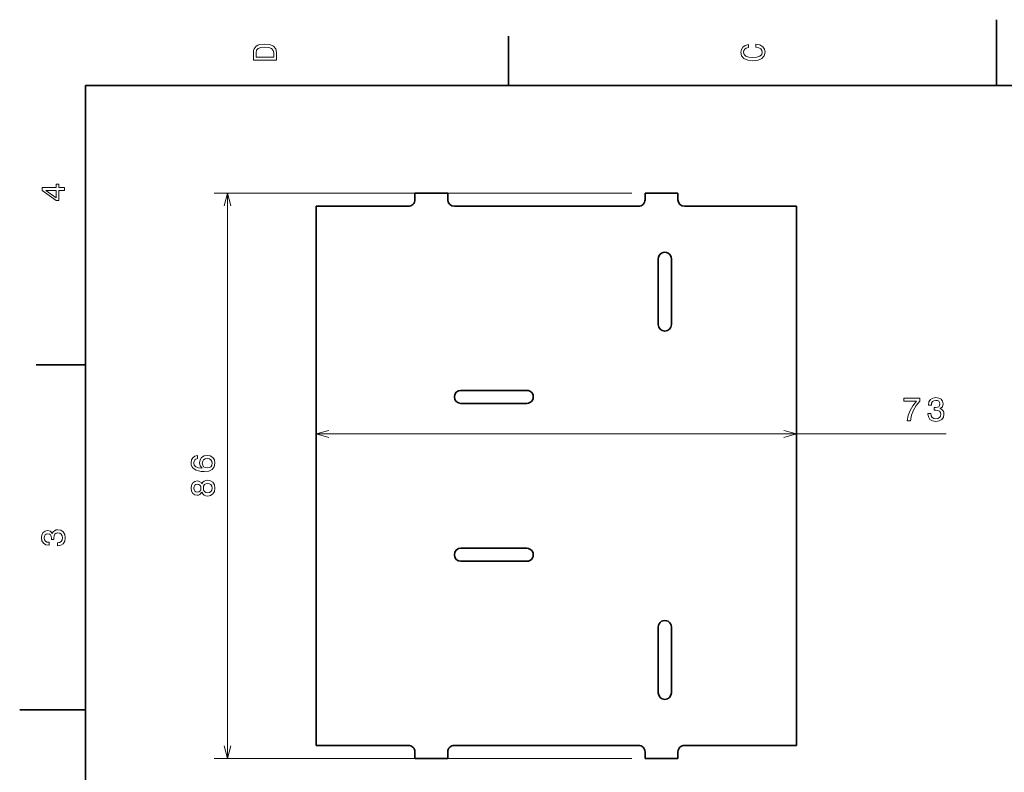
# Model space of a CAD drawing. Extents: x 0 to 297, y 0 to 210.
# Tile 4 of 8: x 0 to 150, y 96 to 210. Entities that reach past the tile are written whole.
import ezdxf

# ---------------------------------------------------------------- set-up
doc = ezdxf.new("R2010")
doc.units = 0

msp = doc.modelspace()

# ---------------------------------------------------------------- linework, layer by layer
at = {"color": 7, "lineweight": 35, "ltscale": 0.25}
for p, q in [((148.5, 200), (148.5, 210)), ((97.085739, 163.618439), (97.085739, 173.618439)), ((99.085739, 173.618439), (99.085739, 163.618439)), ((67.085739, 153.618439), (77.085739, 153.618439)), ((77.085739, 151.618439), (67.085739, 151.618439)), ((67.085739, 129.618439), (77.085739, 129.618439)), ((77.085739, 127.618439), (67.085739, 127.618439)), ((97.085739, 107.618439), (97.085739, 117.618439)), ((99.085739, 117.618439), (99.085739, 107.618439)), ((10, 105), (0, 105))]:
    msp.add_line(p, q, dxfattribs=at)
at = {"color": 7, "lineweight": 35, "ltscale": 0.1875}
for p, q in [((74.300003, 200), (74.300003, 207.5)), ((10, 157.5), (2.5, 157.5))]:
    msp.add_line(p, q, dxfattribs=at)
at = {"color": 7, "lineweight": 35}
for p, q in [((287, 200), (10, 200)), ((10, 200), (10, 10)), ((66.085739, 181.618439), (94.085739, 181.618439)), ((45.085739, 180.618439), (45.085739, 100.618439)), ((118.085739, 180.618439), (118.085739, 153.618439)), ((118.085739, 151.618439), (118.085739, 129.618439)), ((118.085739, 127.618439), (118.085739, 100.618439)), ((94.085739, 99.618439), (66.085739, 99.618439))]:
    msp.add_line(p, q, dxfattribs=at)
at = {"color": 7, "lineweight": 13}
for p, q in [((93.085739, 183.618439), (29.584644, 183.618439)), ((31.584644, 97.618439), (31.584644, 183.618439)), ((45.085739, 146.988113), (140.867249, 146.988113)), ((93.085739, 97.618439), (29.584644, 97.618439))]:
    msp.add_line(p, q, dxfattribs=at)
at = {"color": 7, "lineweight": 35, "ltscale": 0.125}
for p, q in [((60.085739, 183.618439), (65.085739, 183.618439)), ((95.085739, 183.618439), (100.085739, 183.618439)), ((65.085739, 97.618439), (60.085739, 97.618439)), ((100.085739, 97.618439), (95.085739, 97.618439))]:
    msp.add_line(p, q, dxfattribs=at)
at = {"color": 7, "lineweight": 35, "ltscale": 0.025}
for p, q in [((60.085739, 182.618439), (60.085739, 183.618439)), ((65.085739, 183.618439), (65.085739, 182.618439)), ((95.085739, 182.618439), (95.085739, 183.618439)), ((100.085739, 183.618439), (100.085739, 182.618439)), ((45.085739, 181.618439), (45.085739, 180.618439)), ((118.085739, 181.618439), (118.085739, 180.618439)), ((45.085739, 100.618439), (45.085739, 99.618439)), ((118.085739, 100.618439), (118.085739, 99.618439)), ((60.085739, 97.618439), (60.085739, 98.618439)), ((65.085739, 98.618439), (65.085739, 97.618439)), ((95.085739, 97.618439), (95.085739, 98.618439)), ((100.085739, 98.618439), (100.085739, 97.618439))]:
    msp.add_line(p, q, dxfattribs=at)
at = {"color": 7, "lineweight": 35, "ltscale": 0.35}
for p, q in [((45.085739, 181.618439), (59.085739, 181.618439)), ((59.085739, 99.618439), (45.085739, 99.618439))]:
    msp.add_line(p, q, dxfattribs=at)
at = {"color": 7, "lineweight": 35, "ltscale": 0.425}
for p, q in [((101.085739, 181.618439), (118.085739, 181.618439)), ((118.085739, 99.618439), (101.085739, 99.618439))]:
    msp.add_line(p, q, dxfattribs=at)
at = {"color": 7, "lineweight": 35, "ltscale": 0.05}
for p, q in [((118.085739, 153.618439), (118.085739, 151.618439)), ((118.085739, 129.618439), (118.085739, 127.618439))]:
    msp.add_line(p, q, dxfattribs=at)
at = {"color": 7, "lineweight": 13}
for points in [[(35.533215, 204.994965), (35.533215, 203.829971), (39.033215, 203.829971), (39.033215, 204.994965), (38.922264, 205.544678), (38.584366, 205.953171), (38.034657, 206.205338), (37.283215, 206.296112), (36.516644, 206.215424), (36.21405, 206.114563), (35.971977, 205.973343), (35.644165, 205.56485), (35.563473, 205.297562)], [(35.951801, 204.959656), (36.027451, 205.342941), (36.259438, 205.605194), (36.672985, 205.761536), (37.283215, 205.811966), (37.873272, 205.756485), (38.286816, 205.600143), (38.533936, 205.332855), (38.614628, 204.959656), (38.614628, 204.298996), (35.951801, 204.298996)], [(111.93206, 205.817017), (112.35569, 205.716141), (112.658287, 205.549713), (112.844887, 205.317734), (112.905403, 205.045395), (112.814629, 204.71759), (112.54229, 204.460388), (112.098488, 204.28891), (111.483215, 204.233429), (110.872986, 204.28891), (110.424141, 204.455338), (110.151802, 204.71254), (110.055984, 205.045395), (110.106415, 205.287476), (110.247627, 205.494247), (110.474571, 205.655624), (110.787247, 205.766571), (110.787247, 206.245682), (110.308144, 206.094391), (109.94503, 205.832138), (109.718086, 205.474075), (109.637398, 205.045395), (109.763474, 204.510818), (110.116501, 204.10231), (110.696472, 203.840057), (111.483215, 203.749283), (112.269958, 203.840057), (112.84993, 204.10231), (113.208, 204.510818), (113.329041, 205.045395), (113.233215, 205.51442), (112.965927, 205.892654), (112.527161, 206.159943), (111.93206, 206.301163)], [(6.833213, 184.02739), (6.833213, 184.481277), (5.965778, 184.481277), (5.965778, 184.98056), (5.56232, 184.98056), (5.56232, 184.481277), (3.408862, 184.481277), (3.408862, 184.022339), (5.521974, 182.489197), (5.965778, 182.489197), (5.965778, 184.02739)], [(5.56232, 182.912827), (3.993876, 184.02739), (5.56232, 184.02739)], [(134.912201, 148.988113), (135.42157, 148.988113), (135.587982, 149.820251), (135.880493, 150.596909), (136.294037, 151.318085), (136.833664, 151.993881), (136.833664, 152.41246), (134.43309, 152.41246), (134.43309, 151.953537), (136.349518, 151.953537), (135.794769, 151.27269), (135.376175, 150.5616), (135.083664, 149.805115)], [(138.078339, 150.08754), (138.078339, 150.052231), (138.159027, 149.568085), (138.396057, 149.204971), (138.769257, 148.972977), (139.263489, 148.887253), (139.787994, 148.972977), (140.181366, 149.194885), (140.433517, 149.547913), (140.524292, 150.001801), (140.483948, 150.299347), (140.373001, 150.541428), (140.191437, 150.728027), (139.949371, 150.864197), (140.277191, 151.136536), (140.393173, 151.570251), (140.317535, 151.963623), (140.100677, 152.261169), (139.74765, 152.447769), (139.263489, 152.513336), (138.809601, 152.432632), (138.461609, 152.210739), (138.23468, 151.857712), (138.159027, 151.388687), (138.159027, 151.353394), (138.60788, 151.353394), (138.648224, 151.676147), (138.779343, 151.908142), (138.99115, 152.049347), (139.288696, 152.099792), (139.550964, 152.059433), (139.742599, 151.953537), (139.858582, 151.782059), (139.903992, 151.550079), (139.858582, 151.302948), (139.737549, 151.136536), (139.525742, 151.03566), (139.238281, 151.005402), (139.041595, 151.010452), (139.041595, 150.61203), (139.288696, 150.622116), (139.60643, 150.576736), (139.84346, 150.455688), (139.98468, 150.259003), (140.035095, 150.001801), (139.97963, 149.70929), (139.833374, 149.492432), (139.601379, 149.356262), (139.293762, 149.310883), (138.976028, 149.361313), (138.744049, 149.512604), (138.597778, 149.754684), (138.542313, 150.08754)], [(27.027729, 143.696823), (26.619225, 143.600998), (26.316631, 143.379105), (26.124989, 143.036163), (26.059429, 142.592361), (26.09473, 142.294815), (26.190552, 142.037598), (26.346893, 141.810654), (26.568794, 141.619019), (26.846172, 141.467712), (27.184067, 141.356766), (27.582481, 141.286163), (28.03133, 141.265991), (28.747467, 141.34668), (29.266922, 141.593796), (29.579601, 141.992218), (29.685509, 142.53688), (29.59473, 143.026077), (29.3577, 143.399277), (28.984501, 143.641342), (28.510437, 143.727081), (28.03133, 143.641342), (27.663174, 143.409363), (27.431187, 143.051285), (27.350494, 142.607483), (27.451359, 142.128387), (27.738823, 141.770309), (27.184067, 141.845963), (26.785652, 142.007339), (26.548622, 142.254456), (26.46793, 142.597397), (26.508274, 142.849564), (26.614182, 143.041199), (26.790695, 143.167282), (27.027729, 143.232849)], [(28.51548, 143.237885), (28.833202, 143.182419), (29.075279, 143.041199), (29.23666, 142.814255), (29.287094, 142.531845), (29.23666, 142.234283), (29.080322, 142.007339), (28.838245, 141.861084), (28.520523, 141.815704), (28.207844, 141.866135), (27.97081, 142.007339), (27.819515, 142.239334), (27.764038, 142.552017), (27.819515, 142.824341), (27.965767, 143.041199), (28.202801, 143.182419)], [(27.698479, 138.125061), (27.839687, 137.867859), (28.036373, 137.691345), (28.283493, 137.580399), (28.581043, 137.54509), (29.029888, 137.625793), (29.377872, 137.857773), (29.599773, 138.236023), (29.685509, 138.750427), (29.599773, 139.259796), (29.377872, 139.638031), (29.029888, 139.870026), (28.581043, 139.955765), (28.283493, 139.915405), (28.036373, 139.809509), (27.839687, 139.627945), (27.698479, 139.375793), (27.577438, 139.577515), (27.411015, 139.718719), (27.209286, 139.804459), (26.962166, 139.834717), (26.604095, 139.754028), (26.316631, 139.542221), (26.130032, 139.19928), (26.059429, 138.750427), (26.130032, 138.296539), (26.316631, 137.953598), (26.604095, 137.73674), (26.962166, 137.661087), (27.209286, 137.68631), (27.411015, 137.772034)], [(27.00251, 138.140198), (26.780609, 138.180542), (26.609138, 138.301575), (26.503231, 138.493225), (26.462887, 138.750427), (26.503231, 139.002594), (26.609138, 139.194229), (26.780609, 139.315262), (27.00251, 139.360657), (27.229458, 139.315262), (27.405972, 139.194229), (27.521965, 139.002594), (27.557266, 138.750427), (27.516922, 138.493225), (27.405972, 138.301575), (27.229458, 138.180542)], [(28.570957, 138.029251), (28.303665, 138.074631), (28.101936, 138.220886), (27.97081, 138.44783), (27.925423, 138.750427), (27.97081, 139.047974), (28.101936, 139.274918), (28.303665, 139.421173), (28.570957, 139.471603), (28.858421, 139.421173), (29.075279, 139.274918), (29.216488, 139.047974), (29.261879, 138.750427), (29.216488, 138.44783), (29.075279, 138.220886), (28.858421, 138.074631)], [(5.73379, 129.979111), (5.769093, 129.979111), (6.253242, 130.059799), (6.616354, 130.296829), (6.848343, 130.670029), (6.934078, 131.164276), (6.848343, 131.688766), (6.626441, 132.082138), (6.273415, 132.334305), (5.819525, 132.425079), (5.521974, 132.384735), (5.279899, 132.273788), (5.0933, 132.092224), (4.957133, 131.850143), (4.684798, 132.177963), (4.251081, 132.293961), (3.857709, 132.218307), (3.560158, 132.00145), (3.373559, 131.648422), (3.307997, 131.164276), (3.388689, 130.710388), (3.610591, 130.362396), (3.963617, 130.135452), (4.432637, 130.059799), (4.46794, 130.059799), (4.46794, 130.508652), (4.145173, 130.548996), (3.913184, 130.680115), (3.771974, 130.891937), (3.721542, 131.189484), (3.761888, 131.451736), (3.867795, 131.643372), (4.039265, 131.759369), (4.271254, 131.804764), (4.518372, 131.759369), (4.684798, 131.638336), (4.785663, 131.426514), (4.815922, 131.139053), (4.810879, 130.942368), (5.209294, 130.942368), (5.199208, 131.189484), (5.244596, 131.507217), (5.365634, 131.744247), (5.56232, 131.885452), (5.819525, 131.935883), (6.112032, 131.880417), (6.328891, 131.734161), (6.465058, 131.502167), (6.510447, 131.194534), (6.460014, 130.876801), (6.308718, 130.644821), (6.066643, 130.498566), (5.73379, 130.443085)]]:
    msp.add_lwpolyline(points, close=True, dxfattribs=at)
for points in [[(32.102283, 181.686584), (31.584644, 183.618439), (31.067005, 181.686584)], [(47.017593, 147.505753), (45.085739, 146.988113), (47.017593, 146.470474)], [(116.153885, 146.470474), (118.085739, 146.988113), (116.153885, 147.505753)], [(31.067005, 99.550293), (31.584644, 97.618439), (32.102283, 99.550293)]]:
    msp.add_lwpolyline(points, dxfattribs=at)
at = {"color": 7, "lineweight": 35}
for centre, start, end in [((59.085739, 182.618439), 269.999997, 360), ((66.085739, 182.618439), 180.000005, 269.999997), ((94.085739, 182.618439), 269.999997, 360), ((101.085739, 182.618439), 180.000005, 269.999997), ((98.085739, 173.618439), 0, 180.000005), ((98.085739, 163.618439), 180.000005, 360), ((67.085739, 152.618439), 90.000003, 269.999997), ((77.085739, 152.618439), 269.999997, 90.000003), ((67.085739, 128.618439), 90.000003, 269.999997), ((77.085739, 128.618439), 269.999997, 90.000003), ((98.085739, 117.618439), 0, 180.000005), ((98.085739, 107.618439), 180.000005, 360), ((59.085739, 98.618439), 0, 90.000003), ((66.085739, 98.618439), 90.000003, 180.000005), ((94.085739, 98.618439), 360, 90.000003), ((101.085739, 98.618439), 90.000003, 180.000005)]:
    msp.add_arc(centre, 1, start, end, dxfattribs=at)

doc.saveas('drawing.dxf')
